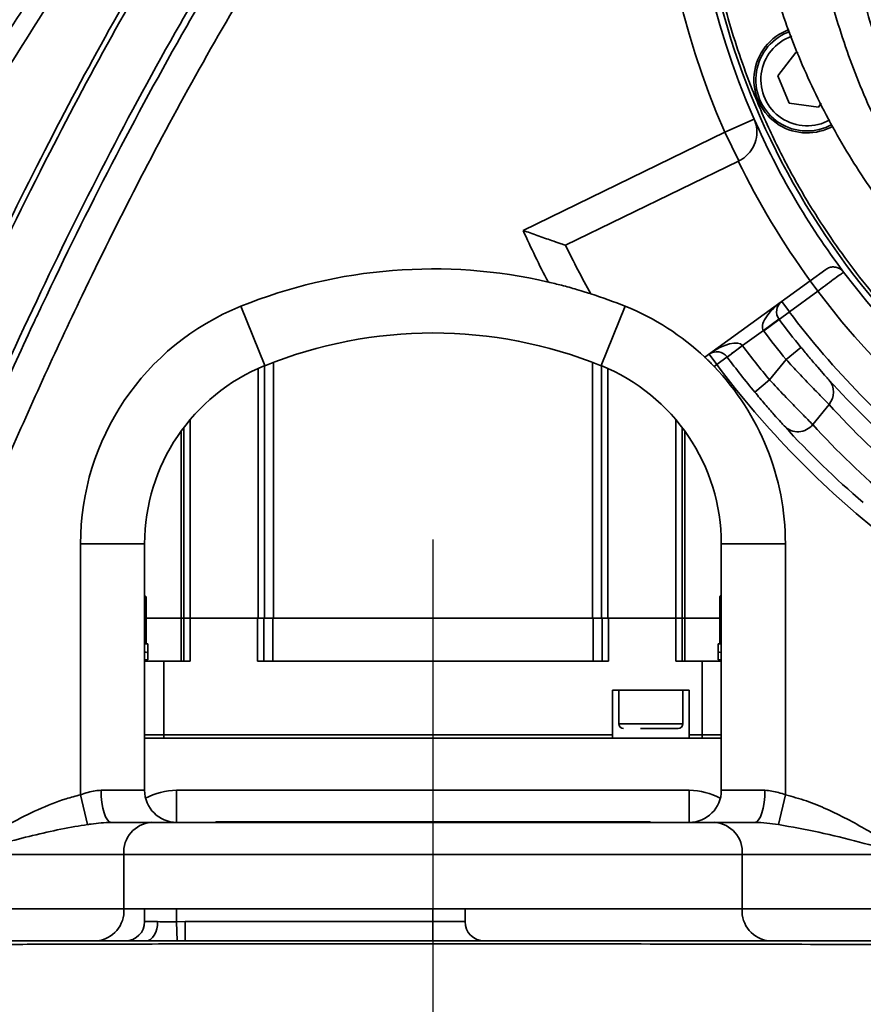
# Model space of a CAD drawing. Header units: millimetres. Extents: x 6316 to 18291, y -19059 to -9021.
# Tile 76 of 144: x 10520 to 10651, y -12929 to -12775. Entities that reach past the tile are written whole.
import ezdxf

# ---------------------------------------------------------------- set-up
doc = ezdxf.new("R2010")
doc.units = ezdxf.units.MM
doc.header["$LTSCALE"] = 10
doc.header["$PDSIZE"] = -1
doc.linetypes.add('CENTER', pattern=[50.8, 31.75, -6.35, 6.35, -6.35])
doc.layers.get('Defpoints').update_dxf_attribs({"true_color": 0x5e5e5e})
doc.layers.add('2细线层', color=4, linetype='Continuous', lineweight=13)
doc.layers.add('cen', color=2, linetype='CENTER', lineweight=18)
doc.layers.add('中心线层', color=1, linetype='CENTER')
doc.dimstyles.new('ISO-25', dxfattribs={"dimscale": 20, "dimtxt": 4, "dimasz": 3.05, "dimexe": 3, "dimexo": 0.625, "dimtad": 1, "dimdec": 0, "dimtxsty": 'Standard', "dimcen": 2.5, "dimclrd": 1, "dimclre": 1, "dimclrt": 4, "dimadec": 1, "dimazin": 2, "dimtfac": 1, "dimtdec": 0, "dimtmove": 0, "dimatfit": 0, "dimfxl": 1, "dimarcsym": 0})

# ---------------------------------------------------------------- blocks, each defined once
blk = doc.blocks.new('*D151')
at = {"layer": 'Defpoints', "color": 0, "linetype": 'ByBlock', "lineweight": 20, "transparency": 16777216}
for p in [(10744.24, -11962.73), (10526.77, -12403.54), (10744.24, -12742.73), (10744.24, -12742.73), (9971.84, -12851.28)]:
    blk.add_point(p, dxfattribs=at)
at = {"layer": '中心线层', "color": 1, "linetype": 'ByBlock', "lineweight": -2, "transparency": 16777216}
blk.add_arc((10744.24, -12742.73), 402.92, 98.6826, 179.3174, dxfattribs=at)
at = {"layer": '中心线层', "color": 1, "linetype": 'ByBlock', "lineweight": 20, "transparency": 16777216}
for points in [[(10682.65, -12334.29), (10684.19, -12354.56), (10744.24, -12339.81)], [(10351.5, -12737.28), (10331.21, -12738.58), (10345.25, -12798.8)]]:
    blk.add_solid(points, dxfattribs=at)
at = {"layer": '中心线层', "color": 4, "linetype": 'ByBlock', "lineweight": 20, "transparency": 16777216, "insert": (10400.54, -12443.95), "char_height": 80, "attachment_point": 5, "rotation": 49}
blk.add_mtext('98°', dxfattribs=at)
blk = doc.blocks.new('*D153')
at = {"layer": 'Defpoints', "color": 0, "linetype": 'ByBlock', "lineweight": 20, "transparency": 16777216}
for p in [(10266.35, -12742.73), (10744.24, -12742.73), (10414.24, -13232.73)]:
    blk.add_point(p, dxfattribs=at)
at = {"layer": '中心线层', "color": 1, "linetype": 'ByBlock', "lineweight": -2, "transparency": 16777216}
for p, q in [((10731.74, -12742.73), (10206.35, -12742.73)), ((10266.35, -13171.73), (10266.35, -12803.73)), ((10401.74, -13232.73), (10206.35, -13232.73))]:
    blk.add_line(p, q, dxfattribs=at)
at = {"layer": '中心线层', "color": 1, "linetype": 'ByBlock', "lineweight": 20, "transparency": 16777216}
for points in [[(10256.18, -12803.73), (10276.52, -12803.73), (10266.35, -12742.73)], [(10256.18, -13171.73), (10276.52, -13171.73), (10266.35, -13232.73)]]:
    blk.add_solid(points, dxfattribs=at)
at = {"layer": '中心线层', "color": 4, "linetype": 'ByBlock', "lineweight": 20, "transparency": 16777216, "insert": (10213.4, -12987.73), "char_height": 80, "attachment_point": 5, "rotation": 90}
blk.add_mtext('490', dxfattribs=at)
blk = doc.blocks.new('*D159')
at = {"layer": 'Defpoints', "color": 0, "linetype": 'ByBlock', "lineweight": 20, "transparency": 16777216}
for p in [(10744.24, -12742.73), (10584.24, -13331.6), (10744.24, -13447.2)]:
    blk.add_point(p, dxfattribs=at)
at = {"layer": '中心线层', "color": 1, "linetype": 'ByBlock', "lineweight": -2, "transparency": 16777216}
for p, q in [((10744.24, -12755.23), (10744.24, -13507.2)), ((10584.24, -13344.1), (10584.24, -13507.2)), ((10523.24, -13447.2), (10462.24, -13447.2)), ((10584.24, -13447.2), (10744.24, -13447.2)), ((10805.24, -13447.2), (11203.95, -13447.2))]:
    blk.add_line(p, q, dxfattribs=at)
at = {"layer": '中心线层', "color": 1, "linetype": 'ByBlock', "lineweight": 20, "transparency": 16777216}
for points in [[(10523.24, -13437.04), (10523.24, -13457.37), (10584.24, -13447.2)], [(10805.24, -13437.04), (10805.24, -13457.37), (10744.24, -13447.2)]]:
    blk.add_solid(points, dxfattribs=at)
at = {"layer": '中心线层', "color": 4, "linetype": 'ByBlock', "lineweight": 20, "transparency": 16777216, "insert": (11113.02, -13394.25), "char_height": 80, "attachment_point": 5}
blk.add_mtext('160', dxfattribs=at)
blk = doc.blocks.new('*D160')
at = {"layer": 'Defpoints', "color": 0, "linetype": 'ByBlock', "lineweight": 20, "transparency": 16777216}
for p in [(9031.62, -12742.73), (10584.24, -13331.6), (9031.62, -14550.41)]:
    blk.add_point(p, dxfattribs=at)
at = {"layer": '中心线层', "color": 1, "linetype": 'ByBlock', "lineweight": -2, "transparency": 16777216}
for p, q in [((9031.62, -12755.23), (9031.62, -14610.41)), ((10584.24, -13344.1), (10584.24, -14610.41)), ((10523.24, -14550.41), (9092.62, -14550.41))]:
    blk.add_line(p, q, dxfattribs=at)
at = {"layer": '中心线层', "color": 1, "linetype": 'ByBlock', "lineweight": 20, "transparency": 16777216}
for points in [[(9092.62, -14540.24), (9092.62, -14560.57), (9031.62, -14550.41)], [(10523.24, -14540.24), (10523.24, -14560.57), (10584.24, -14550.41)]]:
    blk.add_solid(points, dxfattribs=at)
at = {"layer": '中心线层', "color": 4, "linetype": 'ByBlock', "lineweight": 20, "transparency": 16777216, "insert": (9807.93, -14497.91), "char_height": 80, "attachment_point": 5}
blk.add_mtext('1553', dxfattribs=at)
blk = doc.blocks.new('*D161')
at = {"layer": 'Defpoints', "color": 0, "linetype": 'ByBlock', "lineweight": 20, "transparency": 16777216}
for p in [(12456.87, -12742.73), (10584.24, -13331.6), (12456.87, -14551.08)]:
    blk.add_point(p, dxfattribs=at)
at = {"layer": '中心线层', "color": 1, "linetype": 'ByBlock', "lineweight": -2, "transparency": 16777216}
for p, q in [((12456.87, -12755.23), (12456.87, -14611.08)), ((10584.24, -13344.1), (10584.24, -14611.08)), ((10645.24, -14551.08), (12395.87, -14551.08))]:
    blk.add_line(p, q, dxfattribs=at)
at = {"layer": '中心线层', "color": 1, "linetype": 'ByBlock', "lineweight": 20, "transparency": 16777216}
for points in [[(10645.24, -14540.91), (10645.24, -14561.24), (10584.24, -14551.08)], [(12395.87, -14540.91), (12395.87, -14561.24), (12456.87, -14551.08)]]:
    blk.add_solid(points, dxfattribs=at)
at = {"layer": '中心线层', "color": 4, "linetype": 'ByBlock', "lineweight": 20, "transparency": 16777216, "insert": (11520.56, -14498.58), "char_height": 80, "attachment_point": 5}
blk.add_mtext('1873', dxfattribs=at)
blk = doc.blocks.new('*D162')
at = {"layer": 'Defpoints', "color": 0, "linetype": 'ByBlock', "lineweight": 20, "transparency": 16777216}
for p in [(9912.39, -12742.73), (10584.24, -12844.08), (10584.24, -13741.28)]:
    blk.add_point(p, dxfattribs=at)
at = {"layer": '中心线层', "color": 1, "linetype": 'ByBlock', "lineweight": -2, "transparency": 16777216}
for p, q in [((9912.39, -12755.23), (9912.39, -13801.28)), ((10584.24, -12856.58), (10584.24, -13801.28)), ((9973.39, -13741.28), (10523.24, -13741.28))]:
    blk.add_line(p, q, dxfattribs=at)
at = {"layer": '中心线层', "color": 1, "linetype": 'ByBlock', "lineweight": 20, "transparency": 16777216}
for points in [[(9973.39, -13731.12), (9973.39, -13751.45), (9912.39, -13741.28)], [(10523.24, -13731.12), (10523.24, -13751.45), (10584.24, -13741.28)]]:
    blk.add_solid(points, dxfattribs=at)
at = {"layer": '中心线层', "color": 4, "linetype": 'ByBlock', "lineweight": 20, "transparency": 16777216, "insert": (10248.32, -13688.78), "char_height": 80, "attachment_point": 5}
blk.add_mtext('672', dxfattribs=at)
blk = doc.blocks.new('*D163')
at = {"layer": 'Defpoints', "color": 0, "linetype": 'ByBlock', "lineweight": 20, "transparency": 16777216}
for p in [(11084.03, -12742.73), (10584.24, -12844.08), (11084.03, -13741.46)]:
    blk.add_point(p, dxfattribs=at)
at = {"layer": '中心线层', "color": 1, "linetype": 'ByBlock', "lineweight": -2, "transparency": 16777216}
for p, q in [((11084.03, -12755.23), (11084.03, -13801.46)), ((10584.24, -12856.58), (10584.24, -13801.46)), ((10645.24, -13741.46), (11023.03, -13741.46))]:
    blk.add_line(p, q, dxfattribs=at)
at = {"layer": '中心线层', "color": 1, "linetype": 'ByBlock', "lineweight": 20, "transparency": 16777216}
for points in [[(10645.24, -13731.3), (10645.24, -13751.63), (10584.24, -13741.46)], [(11023.03, -13731.3), (11023.03, -13751.63), (11084.03, -13741.46)]]:
    blk.add_solid(points, dxfattribs=at)
at = {"layer": '中心线层', "color": 4, "linetype": 'ByBlock', "lineweight": 20, "transparency": 16777216, "insert": (10873.16, -13688.52), "char_height": 80, "attachment_point": 5}
blk.add_mtext('500', dxfattribs=at)
blk = doc.blocks.new('*D165')
at = {"layer": 'Defpoints', "color": 0, "linetype": 'ByBlock', "lineweight": 20, "transparency": 16777216}
for p in [(8798.07, -11030.1), (10744.24, -11030.1), (10440.1, -13232.73)]:
    blk.add_point(p, dxfattribs=at)
at = {"layer": '中心线层', "color": 1, "linetype": 'ByBlock', "lineweight": -2, "transparency": 16777216}
for p, q in [((10731.74, -11030.1), (8738.07, -11030.1)), ((8798.07, -13171.73), (8798.07, -11091.1)), ((10427.6, -13232.73), (8738.07, -13232.73))]:
    blk.add_line(p, q, dxfattribs=at)
at = {"layer": '中心线层', "color": 1, "linetype": 'ByBlock', "lineweight": 20, "transparency": 16777216}
for points in [[(8787.9, -11091.1), (8808.24, -11091.1), (8798.07, -11030.1)], [(8787.9, -13171.73), (8808.24, -13171.73), (8798.07, -13232.73)]]:
    blk.add_solid(points, dxfattribs=at)
at = {"layer": '中心线层', "color": 4, "linetype": 'ByBlock', "lineweight": 20, "transparency": 16777216, "insert": (8745.12, -12241.75), "char_height": 80, "attachment_point": 5, "rotation": 90}
blk.add_mtext('2203', dxfattribs=at)
blk = doc.blocks.new('*D166')
at = {"layer": 'Defpoints', "color": 0, "linetype": 'ByBlock', "lineweight": 20, "transparency": 16777216}
for p in [(10744.24, -12742.73), (9971.84, -12851.28), (10123.31, -12928.46), (9609.69, -13103.36), (9707, -13745.51)]:
    blk.add_point(p, dxfattribs=at)
at = {"layer": '中心线层', "color": 1, "linetype": 'ByBlock', "lineweight": -2, "transparency": 16777216}
blk.add_line((9959.46, -12853.02), (9490.72, -12918.9), dxfattribs=at)
blk.add_arc((10177.35, -12822.4), 633.38, 193.52022, 237.47978, dxfattribs=at)
at = {"layer": '中心线层', "color": 1, "linetype": 'ByBlock', "lineweight": 20, "transparency": 16777216}
for points in [[(9551.53, -12972.37), (9571.51, -12968.58), (9550.13, -12910.55)], [(9841.89, -13347.64), (9831.8, -13365.29), (9889.8, -13386.74)]]:
    blk.add_solid(points, dxfattribs=at)
at = {"layer": '中心线层', "color": 4, "linetype": 'ByBlock', "lineweight": 20, "transparency": 16777216, "insert": (9704.44, -13159.72), "char_height": 80, "attachment_point": 5, "rotation": 305.5}
blk.add_mtext('55°', dxfattribs=at)

msp = doc.modelspace()

# ---------------------------------------------------------------- linework, layer by layer
at = {"color": 7, "linetype": 'Continuous', "lineweight": 35}
for p, q in [((10639.56, -12777.43), (10639.95, -12777.28)), ((10638.04, -12784.22), (10640.85, -12780.55)), ((10640.85, -12780.55), (10641.24, -12780.61)), ((10639.81, -12788.49), (10638.04, -12784.22)), ((10644.39, -12789.09), (10639.81, -12788.49)), ((10644.84, -12788.5), (10644.39, -12789.09)), ((10629.79, -12792.99), (10634.37, -12790.97)), ((10598.32, -12808.34), (10629.79, -12792.99)), ((10629.79, -12792.99), (10631.99, -12797.48)), ((10604.93, -12810.67), (10631.9, -12797.52)), ((10631.9, -12797.52), (10631.99, -12797.48)), ((10645.56, -12814.43), (10643.12, -12816.2)), ((10643.12, -12816.2), (10626.67, -12828.15)), ((10643.13, -12816.19), (10644.31, -12817.81)), ((10644.31, -12817.81), (10639.86, -12821.04)), ((10638.68, -12819.42), (10639.86, -12821.04)), ((10554.24, -12820.18), (10557.99, -12829.45)), ((10614.24, -12820.18), (10610.49, -12829.45)), ((10638.26, -12822.24), (10639.86, -12821.04)), ((10635.81, -12823.98), (10638.24, -12822.22)), ((10635.86, -12824.04), (10638.26, -12822.24)), ((10635.81, -12823.98), (10632.57, -12826.33)), ((10627.35, -12827.65), (10628.53, -12829.27)), ((10632.57, -12826.33), (10630.17, -12828.13)), ((10632.56, -12826.31), (10632.57, -12826.33)), ((10639.35, -12828.5), (10641.67, -12826.6)), ((10559.33, -12828.93), (10559.33, -12868.88)), ((10609.16, -12868.88), (10609.16, -12828.93)), ((10628.53, -12829.27), (10628.11, -12829.57)), ((10630.13, -12828.07), (10628.53, -12829.27)), ((10630.17, -12828.13), (10630.13, -12828.07)), ((10636.78, -12831.67), (10639.35, -12828.5)), ((10556.94, -12868.88), (10556.94, -12829.9)), ((10557.94, -12868.88), (10557.94, -12829.47)), ((10610.54, -12829.47), (10610.54, -12868.88)), ((10611.54, -12829.9), (10611.54, -12868.88)), ((10636.78, -12831.67), (10634.47, -12833.58)), ((10646.05, -12835.5), (10643.5, -12838.64)), ((10546.34, -12837.88), (10546.34, -12868.88)), ((10622.14, -12868.88), (10622.14, -12837.88)), ((10544.95, -12868.88), (10544.95, -12839.66)), ((10545.34, -12839.13), (10545.34, -12868.88)), ((10623.14, -12839.13), (10623.14, -12868.88)), ((10623.54, -12839.66), (10623.54, -12868.88)), ((10529.24, -12896.43), (10529.24, -12857.26)), ((10529.24, -12857.26), (10539.24, -12857.26)), ((10539.24, -12857.26), (10539.24, -12895.73)), ((10639.24, -12857.26), (10629.24, -12857.26)), ((10629.24, -12895.73), (10629.24, -12857.26)), ((10639.24, -12857.26), (10639.24, -12896.43)), ((10539.48, -12865.53), (10539.24, -12865.29)), ((10539.48, -12865.53), (10539.24, -12865.53)), ((10539.48, -12872.88), (10539.48, -12865.53)), ((10629.24, -12865.29), (10629.01, -12865.53)), ((10629.01, -12865.53), (10629.01, -12872.88)), ((10629.24, -12865.53), (10629.01, -12865.53)), ((10544.95, -12868.88), (10539.48, -12868.88)), ((10545.34, -12868.88), (10544.95, -12868.88)), ((10544.95, -12875.58), (10544.95, -12868.88)), ((10545.34, -12868.88), (10546.34, -12868.88)), ((10545.34, -12868.88), (10545.34, -12875.58)), ((10556.94, -12868.88), (10546.34, -12868.88)), ((10546.34, -12868.88), (10546.34, -12875.58)), ((10546.34, -12868.88), (10556.84, -12868.88)), ((10556.84, -12875.58), (10556.84, -12868.88)), ((10556.94, -12868.88), (10557.94, -12868.88)), ((10557.84, -12875.58), (10557.84, -12868.88)), ((10557.94, -12868.88), (10559.23, -12868.88)), ((10559.23, -12868.88), (10559.23, -12875.58)), ((10559.23, -12868.88), (10609.26, -12868.88)), ((10609.26, -12875.58), (10609.26, -12868.88)), ((10609.26, -12868.88), (10610.54, -12868.88)), ((10610.54, -12868.88), (10611.54, -12868.88)), ((10610.64, -12868.88), (10610.64, -12875.58)), ((10622.14, -12868.88), (10611.54, -12868.88)), ((10611.64, -12868.88), (10611.64, -12875.58)), ((10611.64, -12868.88), (10622.14, -12868.88)), ((10622.14, -12868.88), (10623.14, -12868.88)), ((10622.14, -12875.58), (10622.14, -12868.88)), ((10623.54, -12868.88), (10623.14, -12868.88)), ((10623.14, -12875.58), (10623.14, -12868.88)), ((10629.01, -12868.88), (10623.54, -12868.88)), ((10623.54, -12868.88), (10623.54, -12875.58)), ((10539.73, -12872.88), (10539.24, -12872.88)), ((10539.73, -12874.13), (10539.73, -12872.88)), ((10628.76, -12872.88), (10628.76, -12874.17)), ((10629.24, -12872.88), (10628.76, -12872.88)), ((10539.24, -12875.38), (10539.73, -12875.38)), ((10539.58, -12874.22), (10539.58, -12874.13)), ((10539.58, -12874.13), (10539.58, -12874.22)), ((10539.73, -12874.22), (10539.73, -12874.13)), ((10539.73, -12875.38), (10539.73, -12874.22)), ((10628.76, -12874.17), (10628.76, -12875.38)), ((10628.76, -12875.38), (10629.24, -12875.38)), ((10628.8, -12874.22), (10628.8, -12874.13)), ((10628.8, -12874.13), (10628.8, -12874.22)), ((10629.09, -12874.22), (10629.09, -12874.13)), ((10629.09, -12874.13), (10629.09, -12874.22)), ((10542.24, -12875.58), (10539.24, -12875.58)), ((10542.24, -12875.58), (10542.24, -12887.08)), ((10546.34, -12875.58), (10542.24, -12875.58)), ((10584.24, -12875.58), (10556.84, -12875.58)), ((10611.64, -12875.58), (10584.24, -12875.58)), ((10626.24, -12875.58), (10622.14, -12875.58)), ((10626.24, -12887.08), (10626.24, -12875.58)), ((10629.24, -12875.58), (10626.24, -12875.58)), ((10612.24, -12880.08), (10624.24, -12880.08)), ((10612.24, -12887.08), (10612.24, -12880.08)), ((10613.24, -12880.08), (10613.24, -12885.33)), ((10623.24, -12885.33), (10623.24, -12880.08)), ((10624.24, -12880.08), (10624.24, -12887.08)), ((10613.24, -12885.33), (10623.24, -12885.33)), ((10539.24, -12887.08), (10542.24, -12887.08)), ((10539.24, -12887.58), (10629.24, -12887.58)), ((10542.24, -12887.08), (10612.24, -12887.08)), ((10542.24, -12887.58), (10542.24, -12887.08)), ((10612.24, -12887.58), (10612.24, -12887.08)), ((10624.24, -12887.08), (10626.24, -12887.08)), ((10624.24, -12887.58), (10624.24, -12887.08)), ((10626.24, -12887.08), (10626.24, -12887.58)), ((10626.24, -12887.08), (10629.24, -12887.08)), ((10529.24, -12896.43), (10530.35, -12901.08)), ((10532.44, -12895.73), (10539.24, -12895.73)), ((10544.24, -12895.73), (10624.24, -12895.73)), ((10544.24, -12895.73), (10544.24, -12900.73)), ((10624.24, -12895.73), (10624.24, -12900.73)), ((10629.24, -12895.73), (10636.05, -12895.73)), ((10639.24, -12896.43), (10638.14, -12901.08)), ((10534.04, -12900.73), (10540.26, -12900.73)), ((10540.26, -12900.73), (10628.23, -12900.73)), ((10550.34, -12900.63), (10550.3, -12900.73)), ((10550.34, -12900.63), (10563.6, -12900.63)), ((10563.6, -12900.63), (10618.15, -12900.63)), ((10618.19, -12900.73), (10618.15, -12900.63)), ((10628.23, -12900.73), (10634.45, -12900.73)), ((10535.99, -12905.73), (10510.37, -12905.73)), ((10632.5, -12905.73), (10535.99, -12905.73)), ((10535.99, -12905.73), (10535.99, -12914.23)), ((10632.5, -12914.23), (10632.5, -12905.73)), ((10658.12, -12905.73), (10632.5, -12905.73)), ((10535.99, -12914.23), (10539.24, -12914.23)), ((10539.24, -12914.23), (10544.24, -12914.23)), ((10539.24, -12916.23), (10539.24, -12914.23)), ((10544.24, -12914.23), (10544.24, -12916.24)), ((10544.24, -12914.23), (10584.24, -12914.23)), ((10584.24, -12916.23), (10584.24, -12914.23)), ((10584.24, -12914.23), (10589.24, -12914.23)), ((10589.24, -12914.23), (10589.24, -12916.23)), ((10589.24, -12914.23), (10632.5, -12914.23)), ((10539.24, -12916.23), (10541.27, -12916.23)), ((10544.24, -12916.24), (10545.58, -12916.23)), ((10544.3, -12919.23), (10544.24, -12916.24)), ((10545.58, -12919.23), (10545.58, -12916.23)), ((10545.58, -12916.23), (10584.24, -12916.23)), ((10584.24, -12919.23), (10584.24, -12916.23)), ((10584.24, -12916.23), (10589.24, -12916.23)), ((10545.58, -12919.23), (10544.3, -12919.23))]:
    msp.add_line(p, q, dxfattribs=at)
at = {"color": 7, "linetype": 'Continuous', "lineweight": 35, "flags": 128}
for points in [[(10632.56, -12826.31), (10632.09, -12826.66), (10631.64, -12827), (10631.22, -12827.3), (10630.85, -12827.57), (10630.55, -12827.79), (10630.32, -12827.95), (10630.18, -12828.05), (10630.13, -12828.07)], [(10532.44, -12895.73), (10532.47, -12896.7), (10532.56, -12897.64), (10532.71, -12898.5), (10532.91, -12899.26), (10533.15, -12899.88), (10533.43, -12900.35), (10533.73, -12900.63), (10534.04, -12900.73)], [(10636.05, -12895.73), (10636.02, -12896.7), (10635.93, -12897.64), (10635.78, -12898.5), (10635.58, -12899.26), (10635.34, -12899.88), (10635.06, -12900.35), (10634.76, -12900.63), (10634.45, -12900.73)], [(10632.5, -12914.23), (10634.43, -12914.23), (10636.68, -12914.23), (10639.2, -12914.23), (10641.96, -12914.23), (10644.93, -12914.23), (10648.08, -12914.23), (10651.35, -12914.23), (10654.71, -12914.23), (10658.12, -12914.23)], [(10541.27, -12916.23), (10541.23, -12916.81), (10541.13, -12917.37), (10540.97, -12917.89), (10540.75, -12918.35), (10540.47, -12918.72), (10540.17, -12919), (10539.83, -12919.17), (10539.48, -12919.23)]]:
    msp.add_lwpolyline(points, dxfattribs=at)
at = {"color": 7, "linetype": 'Continuous', "lineweight": 35}
for centre, radius, start, end in [((10744.24, -12742.73), 119, 154.1422, 270), ((10744.24, -12742.73), 125, 156.2654, 203.7076), ((10744.24, -12742.73), 120, 156.2654, 203.7076), ((10642.62, -12784.82), 8.3, 109.6287, 238.4887), ((10642.62, -12784.82), 8, 112.5, 299.4192), ((10642.62, -12784.82), 7.2, 109.3286, 299.6699), ((10744.24, -12742.73), 120, 203.7076, 216.9393), ((10642.62, -12784.82), 8.3, 238.4887, 299.2793), ((10744.24, -12742.73), 125, 206, 216), ((10744.24, -12742.73), 160, 204.2092, 207.4122), ((10744.24, -12742.73), 155, 206, 209.1526), ((10584.24, -12894.35), 80, 77.0227, 112.0243), ((10744.24, -12742.73), 120, 216.9393, 261.0607), ((10584.24, -12894.35), 80, 67.9757, 72.0654), ((10744.24, -12742.73), 125, 216.9168, 261.0832), ((10639.86, -12821.04), 2, 126, 216), ((10569.24, -12857.26), 40, 112.0243, 180), ((10599.24, -12857.26), 40, 46.7111, 67.9757), ((10744.24, -12742.73), 130.5, 216.8781, 231.8781), ((10639.86, -12821.04), 2, 216, 216.8781), ((10744.24, -12742.73), 132.5, 216.8781, 219.2718), ((10584.24, -12894.35), 70, 67.9757, 112.0243), ((10639.86, -12821.04), 5, 216, 216.8781), ((10744.24, -12742.73), 135.5, 216.8781, 219.2718), ((10628.53, -12829.27), 2, 36.793, 126), ((10744.24, -12742.73), 139.5, 216.8215, 219.6126), ((10744.24, -12742.73), 144.5, 216.793, 231.793), ((10744.24, -12742.73), 142.5, 216.8215, 219.6126), ((10569.24, -12857.26), 30, 112.0243, 180), ((10599.24, -12857.26), 30, 0, 67.9757), ((10599.24, -12857.26), 40, 0, 43.8082), ((10643.83, -12833.59), 2.92, 319.3264, 41.2145), ((10744.24, -12742.73), 132.5, 222.1646, 229.2919), ((10746.49, -12744.54), 135.5, 222.1646, 229.2919), ((10641.19, -12836.8), 2.96, 223.809, 321.5447), ((10744.24, -12742.73), 142.5, 222.4199, 229.3409), ((10746.49, -12744.54), 139.5, 222.4199, 229.3409), ((10613.99, -12885.33), 0.75, 180, 270), ((10622.49, -12885.33), 0.75, 270, 0), ((10544.24, -12895.73), 5, 180, 270), ((10544.24, -12905.73), 10, 90, 118.955), ((10624.24, -12895.73), 5, 270, 0), ((10624.24, -12905.73), 10, 61.045, 90), ((10540.66, -12905.39), 4.68, 94.857, 184.1467), ((10627.83, -12905.39), 4.68, 355.8533, 85.143), ((10531.33, -12914.56), 4.68, 274.857, 4.1467), ((10637.16, -12914.56), 4.68, 175.8533, 265.143), ((10536.24, -12916.23), 3, 270, 0), ((10592.24, -12916.23), 3, 180, 270)]:
    msp.add_arc(centre, radius, start, end, dxfattribs=at)
for centre, major_axis, ratio, start_param, end_param in [((10639.86, -12821.04), (4.05, 2.94), 0.4, 1.570796, 3.141593), ((10628.53, -12829.27), (4.05, 2.94), 0.4, 0.013841, 1.570796), ((10532.98, -12874.22), (6.75, -0.09), 0.062715, 0.210477, 0.382134), ((10532.98, -12874.13), (6.75, -0.18), 0.058546, 0.210972, 0.382826), ((10532.98, -12874.22), (6.75, 0), 0.06413, 0.000198, 0.209638), ((10532.98, -12874.13), (6.75, -0.09), 0.062717, 0.00084, 0.210279), ((10635.51, -12874.22), (6.75, -0.05), 0.063777, 3.142021, 3.246544), ((10635.51, -12874.13), (6.75, 0.05), 0.063776, 3.141163, 3.245883), ((10635.51, -12874.22), (6.75, -0.13), 0.060971, 3.247327, 3.456767), ((10635.51, -12874.13), (6.75, -0.05), 0.063776, 3.246742, 3.456181), ((10635.51, -12874.22), (6.75, -0.22), 0.055487, 3.457339, 3.524671), ((10635.51, -12874.13), (6.75, -0.13), 0.060967, 3.456965, 3.524099)]:
    msp.add_ellipse(centre, major_axis=major_axis, ratio=ratio, start_param=start_param, end_param=end_param, dxfattribs=at)
for points, knots in [([(10450.92, -12918.73), (10454.29, -12910.63), (10461.03, -12894.43), (10471.74, -12870.38), (10483, -12846.59), (10494.93, -12823.13), (10506.65, -12801.84), (10518.02, -12782.67), (10528.93, -12765.56), (10540.44, -12748.86), (10551.9, -12733.57), (10563.2, -12719.68), (10574.28, -12707.13), (10585.89, -12695.07), (10598.04, -12683.57), (10610.88, -12672.57), (10624.52, -12662.28), (10635.14, -12654.94), (10641.33, -12651.4), (10642.51, -12650.72)], [0, 0, 0, 0, 0.078547, 0.15714, 0.235725, 0.314275, 0.392786, 0.453323, 0.513898, 0.574457, 0.634974, 0.68487, 0.734848, 0.78483, 0.834765, 0.884625, 0.936121, 0.987788, 1, 1, 1, 1]), ([(10642.15, -12653.25), (10638.45, -12655.73), (10630.65, -12660.99), (10619.39, -12669.9), (10608.23, -12679.66), (10597.34, -12690.28), (10586.74, -12701.72), (10576.44, -12713.97), (10566.7, -12726.66), (10556.36, -12741.31), (10545.6, -12758.03), (10534.6, -12776.88), (10523.6, -12797.5), (10512.68, -12819.89), (10501.89, -12844.06), (10491.82, -12868.54), (10482.32, -12893.24), (10476.37, -12909.85), (10473.4, -12918.15)], [0, 0, 0, 0, 0.041665, 0.088, 0.13432, 0.18052, 0.230477, 0.280486, 0.330512, 0.380492, 0.448783, 0.517113, 0.585422, 0.668284, 0.751187, 0.834134, 0.917092, 1, 1, 1, 1]), ([(10484.53, -12912.07), (10487.39, -12904.23), (10493.1, -12888.55), (10502.24, -12865.23), (10511.92, -12842.11), (10522.16, -12819.49), (10533.03, -12797.45), (10543.34, -12778.4), (10552.99, -12762.04), (10561.76, -12748.25), (10571.16, -12734.59), (10581.27, -12721.15), (10592.14, -12708.02), (10603.8, -12695.33), (10616.34, -12683.26), (10628.62, -12672.7), (10637.04, -12666.71), (10640.67, -12664.12)], [0, 0, 0, 0, 0.084239, 0.168476, 0.252891, 0.337303, 0.419068, 0.500826, 0.555743, 0.610672, 0.66558, 0.722814, 0.780074, 0.837291, 0.896199, 0.955162, 1, 1, 1, 1]), ([(10617.3, -12666.21), (10615.41, -12667.57), (10609.55, -12671.78), (10599.86, -12679.76), (10588.41, -12689.92), (10577.48, -12700.63), (10567.51, -12711.22), (10558.4, -12721.64), (10550, -12731.89), (10542.16, -12742.05), (10534.03, -12753.2), (10525.7, -12765.31), (10517.28, -12778.37), (10510.77, -12789.04), (10505.91, -12797.31), (10502.53, -12803.21), (10499.27, -12809.02), (10496.24, -12814.55), (10493.58, -12819.5), (10491.37, -12823.69), (10489.58, -12827.11), (10488.29, -12829.6), (10487.42, -12831.31), (10486.76, -12832.59), (10485.95, -12834.2), (10484.77, -12836.51), (10483.17, -12839.71), (10481.15, -12843.78), (10478.73, -12848.75), (10475.91, -12854.62), (10472.72, -12861.39), (10469.17, -12869.08), (10465.28, -12877.7), (10461.08, -12887.24), (10456.58, -12897.72), (10452.14, -12908.31), (10449.25, -12915.42), (10447.92, -12918.72)], [0, 0, 0, 0, 0.022731, 0.070216, 0.122233, 0.171878, 0.219142, 0.263999, 0.306623, 0.348238, 0.389021, 0.441013, 0.491477, 0.540349, 0.562819, 0.584914, 0.606629, 0.627693, 0.646312, 0.661366, 0.673902, 0.68391, 0.6887, 0.692586, 0.69786, 0.706294, 0.717893, 0.732662, 0.750609, 0.771739, 0.796058, 0.823567, 0.854264, 0.888138, 0.925171, 0.965331, 1, 1, 1, 1]), ([(10640.47, -12665.62), (10637.25, -12667.92), (10629.42, -12673.49), (10617.81, -12683.43), (10605.38, -12695.28), (10593.59, -12708), (10582.37, -12721.48), (10572.1, -12735.13), (10562.66, -12748.83), (10553.98, -12762.48), (10544.34, -12778.79), (10534, -12797.87), (10526.27, -12813.54), (10520.32, -12826.21), (10514.02, -12840.01), (10504.87, -12861.5), (10494.74, -12887.12), (10488.51, -12904.22), (10485.47, -12912.54)], [0, 0, 0, 0, 0.039896, 0.097144, 0.154341, 0.213485, 0.272679, 0.331843, 0.386494, 0.441165, 0.495823, 0.57853, 0.661244, 0.673089, 0.720473, 0.815248, 0.9101, 1, 1, 1, 1]), ([(10621.91, -12686.67), (10617.72, -12690.56), (10609.33, -12698.33), (10597.69, -12710.94), (10586.59, -12724.21), (10576.09, -12738.12), (10566.14, -12752.61), (10556.47, -12767.96), (10547.08, -12784.16), (10537.98, -12801.18), (10527.95, -12821.42), (10517.23, -12844.97), (10506.89, -12869.88), (10497.91, -12892.99), (10492.75, -12907.15), (10490.18, -12914.23)], [0, 0, 0, 0, 0.06455, 0.129166, 0.19374, 0.259872, 0.326042, 0.39219, 0.464842, 0.537519, 0.610182, 0.719974, 0.829775, 0.914874, 1, 1, 1, 1]), ([(10744.24, -12861.23), (10740.69, -12861.13), (10733.46, -12860.95), (10722.54, -12859.39), (10711.49, -12856.81), (10700.48, -12853.06), (10689.67, -12848.14), (10679.25, -12842.06), (10669.4, -12834.87), (10660.3, -12826.67), (10652.1, -12817.57), (10645.7, -12808.8), (10640.82, -12800.76), (10637.15, -12793.66), (10633.49, -12785.24), (10630.17, -12775.48), (10627.57, -12764.43), (10626.07, -12753.51), (10625.58, -12742.73), (10626.07, -12731.95), (10627.56, -12721.02), (10630.19, -12709.99), (10633.35, -12700.33), (10636.08, -12694.59), (10637.14, -12692.35)], [0, 0, 0, 0, 0.0447558, 0.0910182, 0.1386549, 0.1875008, 0.2373591, 0.2880046, 0.339189, 0.390647, 0.442105, 0.4932893, 0.5270569, 0.5605725, 0.593817, 0.6426629, 0.6902996, 0.736562, 0.7813178, 0.8260736, 0.8723359, 0.9199727, 0.9688186, 1, 1, 1, 1]), ([(10472.63, -12917.94), (10476.35, -12907.58), (10483.8, -12886.85), (10494.59, -12859.51), (10504.65, -12835.8), (10513.81, -12815.67), (10523.45, -12796.03), (10533.61, -12776.93), (10544.37, -12758.45), (10554.95, -12741.81), (10562.26, -12731.56), (10565.43, -12727.12)], [0, 0, 0, 0, 0.155226, 0.310444, 0.414327, 0.518223, 0.622094, 0.722467, 0.822869, 0.923219, 1, 1, 1, 1]), ([(10633.35, -12728.13), (10633.1, -12731.97), (10632.6, -12739.67), (10633.38, -12751.23), (10635.27, -12762.63), (10638.35, -12773.79), (10642.57, -12784.56), (10647.89, -12794.84), (10654.24, -12804.52), (10661.57, -12813.49), (10669.8, -12821.66), (10678.84, -12828.94), (10688.6, -12835.25), (10698.97, -12840.52), (10709.84, -12844.68), (10721.09, -12847.69), (10732.6, -12849.51), (10744.24, -12850.12), (10755.89, -12849.51), (10767.4, -12847.69), (10778.65, -12844.68), (10789.52, -12840.52), (10799.89, -12835.25), (10809.65, -12828.94), (10818.69, -12821.66), (10826.91, -12813.49), (10834.24, -12804.52), (10840.6, -12794.84), (10845.92, -12784.56), (10850.13, -12773.79), (10853.22, -12762.63), (10855.11, -12751.23), (10855.89, -12739.67), (10855.39, -12731.97), (10855.14, -12728.13)], [0, 0, 0, 0, 0.03125, 0.0625, 0.093751, 0.125001, 0.156251, 0.187501, 0.218752, 0.250002, 0.281252, 0.312502, 0.343752, 0.375002, 0.406251, 0.437501, 0.46875, 0.5, 0.53125, 0.562499, 0.593749, 0.624998, 0.656248, 0.687498, 0.718748, 0.749998, 0.781248, 0.812499, 0.843749, 0.874999, 0.906249, 0.9375, 0.96875, 1, 1, 1, 1]), ([(10845.67, -12735.39), (10845.67, -12735.39), (10845.74, -12736.37), (10846.01, -12741.33), (10845.92, -12750.3), (10844.54, -12762.18), (10841.99, -12773.53), (10838.37, -12784.27), (10833.81, -12794.3), (10828.27, -12803.75), (10821.74, -12812.49), (10814.36, -12820.45), (10806.13, -12827.6), (10797.1, -12833.8), (10787.42, -12839), (10777.19, -12843.14), (10766.53, -12846.13), (10755.59, -12847.95), (10744.34, -12848.6), (10733.06, -12847.99), (10721.87, -12846.11), (10711.09, -12843.06), (10701.44, -12839.15), (10692.94, -12834.65), (10685.52, -12829.83), (10678.57, -12824.4), (10672.11, -12818.37), (10666.22, -12811.76), (10660.91, -12804.62), (10656.25, -12797.07), (10651.83, -12788.33), (10647.96, -12778.34), (10644.91, -12767.09), (10643.12, -12756.1), (10642.43, -12745.5), (10642.59, -12738.75), (10642.82, -12735.39), (10642.82, -12735.39)], [0, 0, 0, 0, 0, 0.008801, 0.044319, 0.079928, 0.115443, 0.148029, 0.180692, 0.213264, 0.24502, 0.276866, 0.308613, 0.340337, 0.37216, 0.403882, 0.435635, 0.467489, 0.499241, 0.532388, 0.564514, 0.596747, 0.628873, 0.654465, 0.680161, 0.705859, 0.731455, 0.757553, 0.78375, 0.809955, 0.836066, 0.870608, 0.905245, 0.939798, 0.969899, 1, 1, 1, 1, 1]), ([(10648.22, -12736.79), (10648.06, -12740), (10647.73, -12746.4), (10648.37, -12756.49), (10650, -12766.97), (10652.86, -12777.7), (10656.53, -12787.24), (10660.73, -12795.56), (10665.17, -12802.74), (10670.23, -12809.53), (10675.84, -12815.81), (10681.98, -12821.53), (10688.58, -12826.67), (10695.63, -12831.23), (10703.69, -12835.49), (10712.85, -12839.18), (10723.06, -12842.07), (10733.65, -12843.84), (10744.34, -12844.42), (10754.99, -12843.8), (10765.35, -12842.08), (10775.45, -12839.26), (10785.14, -12835.35), (10794.33, -12830.43), (10802.9, -12824.56), (10810.73, -12817.78), (10817.76, -12810.23), (10823.97, -12801.92), (10829.25, -12792.92), (10833.58, -12783.35), (10836.78, -12773.8), (10838.94, -12764.4), (10840.21, -12755.24), (10840.75, -12746), (10840.43, -12739.86), (10840.27, -12736.79)], [0, 0, 0, 0, 0.030245, 0.06049, 0.095208, 0.130014, 0.164719, 0.190842, 0.217061, 0.243272, 0.269383, 0.294902, 0.320523, 0.346142, 0.371658, 0.403652, 0.435751, 0.467745, 0.500749, 0.532367, 0.564086, 0.595704, 0.627312, 0.659021, 0.690631, 0.722334, 0.754137, 0.785848, 0.818515, 0.851275, 0.883957, 0.912915, 0.941975, 0.971039, 1, 1, 1, 1]), ([(10837.05, -12736.68), (10837.15, -12739.17), (10837.36, -12744.24), (10836.89, -12751.91), (10835.8, -12759.71), (10834.01, -12767.46), (10831.59, -12774.96), (10828.61, -12782.09), (10825.09, -12788.89), (10820.97, -12795.44), (10816.36, -12801.59), (10811.34, -12807.24), (10805.92, -12812.43), (10800.04, -12817.23), (10793.79, -12821.52), (10787.28, -12825.24), (10780.53, -12828.43), (10773.45, -12831.09), (10766.15, -12833.18), (10758.74, -12834.65), (10751.21, -12835.53), (10743.55, -12835.79), (10735.83, -12835.41), (10728.17, -12834.39), (10720.55, -12832.73), (10713.04, -12830.41), (10705.66, -12827.43), (10698.57, -12823.83), (10691.74, -12819.59), (10685.25, -12814.74), (10679.17, -12809.31), (10673.61, -12803.38), (10668.55, -12796.94), (10664.05, -12790.03), (10660.21, -12782.83), (10657.09, -12775.47), (10654.62, -12767.95), (10652.78, -12760.2), (10651.64, -12752.34), (10651.12, -12744.48), (10651.33, -12739.29), (10651.44, -12736.68)], [0, 0, 0, 0, 0.025007, 0.051132, 0.077257, 0.104097, 0.130937, 0.156115, 0.181293, 0.207145, 0.232995, 0.257367, 0.281738, 0.306767, 0.331795, 0.355776, 0.379756, 0.404407, 0.429058, 0.45321, 0.477361, 0.502224, 0.527088, 0.551943, 0.5768, 0.602425, 0.628052, 0.653913, 0.679775, 0.706459, 0.733143, 0.759855, 0.786569, 0.814118, 0.841668, 0.867813, 0.893959, 0.920833, 0.947707, 0.973769, 1, 1, 1, 1]), ([(10634.37, -12790.97), (10634.55, -12791.51), (10634.89, -12792.57), (10634.72, -12794.25), (10634.1, -12795.65), (10633.3, -12796.6), (10632.57, -12797.17), (10632.15, -12797.4), (10632.02, -12797.46), (10631.99, -12797.48)], [0, 0, 0, 0, 0.174632, 0.349477, 0.516232, 0.659429, 0.796256, 0.948244, 1, 1, 1, 1]), ([(10598.32, -12808.34), (10598.32, -12808.34), (10599.05, -12808.6), (10600.6, -12809.16), (10602.62, -12809.87), (10604.01, -12810.36), (10604.79, -12810.62), (10604.88, -12810.66), (10604.93, -12810.67)], [0, 0, 0, 0, 0.001495, 0.246746, 0.520535, 0.718834, 0.859082, 1, 1, 1, 1]), ([(10648.33, -12814.84), (10648.29, -12814.88), (10648.2, -12814.94), (10647.5, -12815.45), (10646.48, -12816.2), (10645.35, -12817.04), (10644.6, -12817.59), (10644.31, -12817.81)], [0, 0, 0, 0, 0.214667, 0.429329, 0.643999, 0.858691, 1, 1, 1, 1]), ([(10645.56, -12814.43), (10645.74, -12814.32), (10646.1, -12814.1), (10646.76, -12814.01), (10647.41, -12814.13), (10647.96, -12814.42), (10648.22, -12814.71), (10648.33, -12814.84)], [0, 0, 0, 0, 0.2116772, 0.4238036, 0.6278047, 0.8348272, 1, 1, 1, 1]), ([(10608.88, -12818.23), (10608.83, -12818.22), (10608.73, -12818.19), (10607.94, -12817.93), (10606.5, -12817.5), (10604.46, -12816.93), (10602.91, -12816.56), (10602.21, -12816.39)], [0, 0, 0, 0, 0.140842, 0.280871, 0.48733, 0.770372, 1, 1, 1, 1]), ([(10641.67, -12826.6), (10642.1, -12827.12), (10643.02, -12828.24), (10644.34, -12829.76), (10645.46, -12831.04), (10645.84, -12831.46), (10646.03, -12831.67)], [0, 0, 0, 0, 0.224545, 0.482517, 0.740325, 1, 1, 1, 1]), ([(10628.11, -12829.57), (10627.95, -12829.41), (10627.63, -12829.08), (10627.2, -12828.65), (10626.87, -12828.33), (10626.69, -12828.17), (10626.68, -12828.15), (10626.67, -12828.15)], [0, 0, 0, 0, 0.217654, 0.435305, 0.652735, 0.867741, 1, 1, 1, 1]), ([(10646.05, -12835.5), (10645.76, -12835.2), (10645.18, -12834.62), (10643.45, -12832.85), (10641.44, -12830.75), (10640.01, -12829.21), (10639.35, -12828.5)], [0, 0, 0, 0, 0.258276, 0.515865, 0.774584, 1, 1, 1, 1]), ([(10636.78, -12831.67), (10637.56, -12832.51), (10639.13, -12834.18), (10641.24, -12836.36), (10642.78, -12837.91), (10643.28, -12838.42), (10643.5, -12838.64)], [0, 0, 0, 0, 0.264628, 0.530192, 0.79334, 1, 1, 1, 1]), ([(10639.05, -12838.85), (10638.89, -12838.68), (10638.55, -12838.3), (10637.49, -12837.13), (10636.06, -12835.48), (10635, -12834.22), (10634.47, -12833.58)], [0, 0, 0, 0, 0.203898, 0.465559, 0.732264, 1, 1, 1, 1]), ([(10616.62, -12886.08), (10617.13, -12886.08), (10617.93, -12886.08), (10619.04, -12886.08), (10619.88, -12886.08), (10620.65, -12886.08), (10621.51, -12886.08), (10622.24, -12886.08), (10622.54, -12886.08), (10622.49, -12886.08), (10622.49, -12886.08)], [0, 0, 0, 0, 0.191608, 0.294754, 0.400089, 0.505423, 0.608569, 0.800177, 0.991785, 1, 1, 1, 1]), ([(10510.37, -12905.73), (10510.38, -12905.72), (10513.02, -12904.05), (10516.98, -12901.54), (10522.56, -12898.7), (10526.21, -12897.23), (10528.49, -12896.63), (10529.24, -12896.43)], [0, 0, 0, 0, 0.001496, 0.442674, 0.665977, 0.889006, 1, 1, 1, 1]), ([(10529.24, -12896.43), (10530.01, -12896.16), (10531.07, -12895.8), (10532.14, -12895.74), (10532.44, -12895.73)], [0, 0, 0, 0, 0.717116, 1, 1, 1, 1]), ([(10636.05, -12895.73), (10636.76, -12895.8), (10637.84, -12895.92), (10638.89, -12896.3), (10639.24, -12896.43)], [0, 0, 0, 0, 0.6599397, 1, 1, 1, 1]), ([(10639.24, -12896.43), (10640.34, -12896.73), (10642.54, -12897.33), (10646.82, -12899.09), (10652.03, -12901.87), (10656.05, -12904.42), (10658.11, -12905.72), (10658.12, -12905.73)], [0, 0, 0, 0, 0.161694, 0.3235, 0.655023, 0.998504, 1, 1, 1, 1]), ([(10530.35, -12901.08), (10529.69, -12901.18), (10527.56, -12901.5), (10523.97, -12902.26), (10519.52, -12903.34), (10514.99, -12904.51), (10511.92, -12905.32), (10510.38, -12905.72), (10510.37, -12905.73)], [0, 0, 0, 0, 0.100574, 0.322654, 0.544725, 0.771543, 0.998329, 1, 1, 1, 1]), ([(10534.04, -12900.73), (10533.51, -12900.75), (10532.43, -12900.79), (10531.22, -12900.96), (10530.53, -12901.05), (10530.35, -12901.08)], [0, 0, 0, 0, 0.421414, 0.854269, 1, 1, 1, 1]), ([(10638.14, -12901.08), (10637.54, -12900.99), (10636.35, -12900.82), (10635.09, -12900.76), (10634.45, -12900.73)], [0, 0, 0, 0, 0.495045, 1, 1, 1, 1]), ([(10658.12, -12905.73), (10658.11, -12905.72), (10658.02, -12905.7), (10657.55, -12905.58), (10655.12, -12904.94), (10650.63, -12903.77), (10644.44, -12902.19), (10640.24, -12901.45), (10638.14, -12901.08)], [0, 0, 0, 0, 0.001671, 0.013203, 0.06899, 0.362995, 0.67992, 1, 1, 1, 1]), ([(10510.37, -12914.23), (10512.03, -12914.23), (10515.41, -12914.23), (10520.3, -12914.23), (10524.96, -12914.23), (10529.2, -12914.23), (10533.03, -12914.23), (10534.99, -12914.23), (10535.99, -12914.23)], [0, 0, 0, 0, 0.1624327, 0.329576, 0.4920087, 0.6591519, 0.8269694, 1, 1, 1, 1]), ([(10541.27, -12916.23), (10541.75, -12916.25), (10542.67, -12916.28), (10543.74, -12916.25), (10544.24, -12916.24)], [0, 0, 0, 0, 0.52696, 1, 1, 1, 1]), ([(10728.19, -12919.95), (10722.84, -12919.94), (10712.14, -12919.92), (10694, -12919.89), (10673.8, -12919.85), (10651.53, -12919.79), (10629.25, -12919.74), (10607.03, -12919.7), (10587.04, -12919.68), (10569.3, -12919.68), (10553.81, -12919.7), (10538.5, -12919.72), (10524.92, -12919.76), (10513.07, -12919.79), (10502.95, -12919.82), (10494.03, -12919.84), (10486.36, -12919.86), (10479.94, -12919.88), (10476.04, -12919.88), (10474.24, -12919.88), (10474.18, -12919.88)], [0, 0, 0, 0, 0.060755, 0.121503, 0.205232, 0.289054, 0.372876, 0.456639, 0.540318, 0.599543, 0.658847, 0.718089, 0.777231, 0.81918, 0.861164, 0.903048, 0.935002, 0.967016, 0.998894, 1, 1, 1, 1]), ([(10474.92, -12919.23), (10474.98, -12919.23), (10476.76, -12919.23), (10480.61, -12919.23), (10486.95, -12919.23), (10494.54, -12919.23), (10503.38, -12919.23), (10513.44, -12919.23), (10525.43, -12919.23), (10534.23, -12919.23), (10539.48, -12919.23)], [0, 0, 0, 0, 0.003855, 0.115345, 0.227314, 0.339073, 0.48639, 0.634059, 0.781605, 1, 1, 1, 1]), ([(10544.3, -12919.23), (10543.52, -12919.23), (10541.89, -12919.24), (10540.31, -12919.23), (10539.48, -12919.23)], [0, 0, 0, 0, 0.4770006, 1, 1, 1, 1]), ([(10545.58, -12919.23), (10548.82, -12919.23), (10555.32, -12919.23), (10568.45, -12919.23), (10584.45, -12919.23), (10603.34, -12919.23), (10621.75, -12919.23), (10643.33, -12919.23), (10668.09, -12919.23), (10694.78, -12919.23), (10716.18, -12919.23), (10732.31, -12919.23), (10740.35, -12919.23), (10744.37, -12919.23)], [0, 0, 0, 0, 0.0500429, 0.1000879, 0.2005268, 0.2927532, 0.3850181, 0.4772635, 0.6168679, 0.7564734, 0.8781199, 0.9390615, 1, 1, 1, 1])]:
    msp.add_open_spline(points, degree=3, knots=knots, dxfattribs=at)
at = {"layer": '2细线层'}
msp.add_arc((10744.24, -12742.73), 1712.62, 290, 188, dxfattribs=at)
at = {"layer": 'cen', "color": 2, "linetype": 'CENTER', "lineweight": 20}
msp.add_line((10584.24, -13331.6), (10584.24, -12844.08), dxfattribs=at)

# ---------------------------------------------------------------- dimensions: what is measured, and where the dimension line sits
at = {"layer": '中心线层', "color": 1, "linetype": 'ByBlock', "lineweight": 20}
dim = msp.add_linear_dim(base=(8798.07, -11030.1), p1=(10440.1, -13232.73), p2=(10744.24, -11030.1), angle=90, dimstyle='ISO-25', dxfattribs=at)
dim.commit()
dim.dimension.update_dxf_attribs({"geometry": '*D165', "text_midpoint": (8798.07, -12241.75), "dimtype": 160})
for base, line2, picture, middle in [((10526.77, -12403.54), ((10744.24, -12742.73), (10744.24, -11962.73)), '*D151', (10400.54, -12443.95)), ((9609.69, -13103.36), ((10123.31, -12928.46), (9707, -13745.51)), '*D166', (9704.44, -13159.72))]:
    dim = msp.add_angular_dim_2l(base=base, line1=((10744.24, -12742.73), (9971.84, -12851.28)), line2=line2, dimstyle='ISO-25', dxfattribs=at)
    dim.commit()
    dim.dimension.update_dxf_attribs({"geometry": picture, "text_midpoint": middle})
for base, p1, p2, picture, middle in [((9031.62, -14550.41), (10584.24, -13331.6), (9031.62, -12742.73), '*D160', (9807.93, -14497.91)), ((10584.24, -13741.28), (9912.39, -12742.73), (10584.24, -12844.08), '*D162', (10248.32, -13688.78)), ((12456.87, -14551.08), (10584.24, -13331.6), (12456.87, -12742.73), '*D161', (11520.56, -14498.58))]:
    dim = msp.add_linear_dim(base=base, p1=p1, p2=p2, dimstyle='ISO-25', dxfattribs=at)
    dim.commit()
    dim.dimension.update_dxf_attribs({"geometry": picture, "text_midpoint": middle})
dim = msp.add_linear_dim(base=(10266.35, -12742.73), p1=(10414.24, -13232.73), p2=(10744.24, -12742.73), angle=90, dimstyle='ISO-25', dxfattribs=at)
dim.commit()
dim.dimension.update_dxf_attribs({"geometry": '*D153', "text_midpoint": (10213.4, -12987.73)})
for base, p1, p2, picture, middle in [((10744.24, -13447.2), (10584.24, -13331.6), (10744.24, -12742.73), '*D159', (11113.02, -13447.2)), ((11084.03, -13741.46), (10584.24, -12844.08), (11084.03, -12742.73), '*D163', (10873.16, -13741.46))]:
    dim = msp.add_linear_dim(base=base, p1=p1, p2=p2, dimstyle='ISO-25', dxfattribs=at)
    dim.commit()
    dim.dimension.update_dxf_attribs({"geometry": picture, "text_midpoint": middle, "dimtype": 160})

doc.saveas('drawing.dxf')
